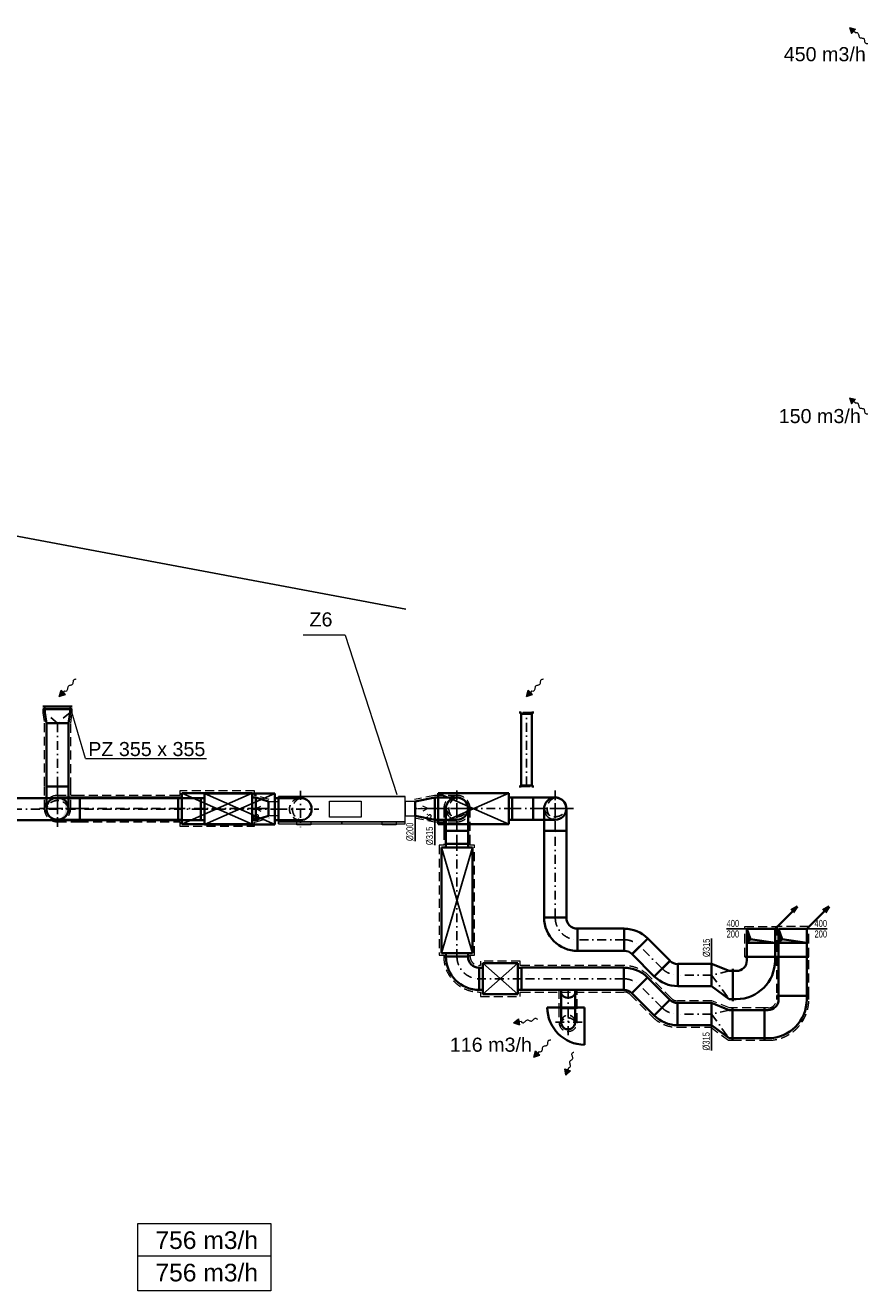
# Model space of a CAD drawing. Header units: millimetres. Extents: x 879679 to 2307614, y -211319 to 627407.
# Tile 4 of 36: x 905983 to 917969, y -169356 to -151396. Entities that reach past the tile are written whole.
import ezdxf
from ezdxf.enums import TextEntityAlignment as Align

# ---------------------------------------------------------------- set-up
doc = ezdxf.new("R2010")
doc.units = ezdxf.units.MM
doc.header["$LTSCALE"] = 10
for name, pattern in [('Carkovana', [0.21, 0.15, -0.06]), ('DASHDOT', [25.4, 12.7, -6.35, 0, -6.35]), ('DASHED', [19.05, 12.7, -6.35])]:
    doc.linetypes.add(name, pattern=pattern)
for name, color, linetype, lineweight in [('Kóty_obecně', 7, 'Continuous', 25), ('POPISY', 7, 'Continuous', 13), ('PRIPOJOVACI_HRDLA', 7, 'Continuous', 13), ('Standard', 7, 'Continuous', 25), ('VLASTNI_ZARIZENI', 7, 'Continuous', 13), ('VZT-komponenty', 30, 'Continuous', 35), ('VZT-potrubi', 30, 'Continuous', 35), ('VZT-Potrubi_izolace1', 7, 'DASHED', 18), ('VZT-sipky', 50, 'Continuous', 15)]:
    doc.layers.add(name, color=color, linetype=linetype, lineweight=lineweight)
doc.layers.add('VZT-netisk', color=71, linetype='Continuous', plot=False)
doc.layers.add('VZT-potrubi-popis', color=7, linetype='Continuous')
doc.styles.add('Arial_CE', font='arial.ttf')
doc.styles.get("Standard").update_dxf_attribs({"font": 'ic-simplex.shx', "width": 0.8})
doc.styles.add('TXT', font='txt_____.ttf')

# ---------------------------------------------------------------- blocks, each defined once
blk = doc.blocks.new('JEDNOTKA_2-18621-184144_T')
at = {"layer": 'PRIPOJOVACI_HRDLA'}
for p, q in [((-319000, -752000), (-247000, -716000)), ((2121000, -752000), (2049000, -716000)), ((-175000, -752000), (-319000, -752000)), ((-319000, -752000), (-247000, -788000)), ((1977000, -752000), (2121000, -752000)), ((2121000, -752000), (2049000, -788000))]:
    blk.add_line(p, q, dxfattribs=at)
for points in [[(0, -852000), (-140000, -852000), (-140000, -652000), (0, -652000)], [(1800000, -852000), (1940000, -852000), (1940000, -652000), (1800000, -652000)]]:
    blk.add_lwpolyline(points, close=True, dxfattribs=at)
at = {"layer": 'VLASTNI_ZARIZENI'}
for p, q in [((0, -582000), (1800000, -582000)), ((0, -936000), (0, -582000)), ((1800000, -936000), (1800000, -582000)), ((0, -936000), (1800000, -936000)), ((0, -941000), (900000, -941000)), ((0, -966000), (0, -941000)), ((0, -966000), (900000, -966000)), ((900000, -966000), (900000, -941000)), ((900000, -941000), (1800000, -941000)), ((900000, -966000), (900000, -941000)), ((900000, -966000), (1800000, -966000)), ((1800000, -966000), (1800000, -941000))]:
    blk.add_line(p, q, dxfattribs=at)
for points in [[(0, -936000), (1800000, -936000), (1800000, -582000), (0, -582000)], [(0, -936000), (1800000, -936000), (1800000, -582000), (0, -582000)], [(725000, -874000), (725000, -644000), (1175000, -644000), (1175000, -874000)], [(0, -966000), (900000, -966000), (900000, -941000), (0, -941000)], [(0, -966000), (900000, -966000), (900000, -941000), (0, -941000)], [(260000, -981000), (260000, -941000), (460000, -941000), (460000, -981000)], [(900000, -966000), (1800000, -966000), (1800000, -941000), (900000, -941000)], [(900000, -966000), (1800000, -966000), (1800000, -941000), (900000, -941000)], [(1472000, -981000), (1472000, -941000), (1672000, -941000), (1672000, -981000)]]:
    blk.add_lwpolyline(points, close=True, dxfattribs=at)
at = {"layer": 'POPISY', "char_height": 81000, "attachment_point": 7, "style": 'TXT'}
for s, insert, width in [('\\W0.56;e2', (-367000, -918000), 96137.7), ('\\W0.60;i2', (2104000, -918000), 88646.62)]:
    blk.add_mtext(s, dxfattribs=dict(at, insert=insert, width=width))
blk = doc.blocks.new('*U85', base_point=(28, -713))
at = {"linetype": 'ByBlock'}
blk.add_hatch(color=0, dxfattribs=at).paths.add_polyline_path([(791, -713), (614, -619), (614, -808)])
at = {"color": 0, "linetype": 'ByBlock', "lineweight": -2}
for p, q in [((551, -713), (614, -713)), ((791, -713), (614, -619)), ((614, -619), (614, -808)), ((791, -713), (614, -808))]:
    blk.add_line(p, q, dxfattribs=at)
blk.add_lwpolyline([(551, -713), (527, -744), (503, -758), (479, -760), (455, -751), (432, -737), (410, -721), (388, -706), (367, -696), (348, -693), (329, -696), (311, -705), (293, -716), (276, -728), (260, -738), (243, -746), (227, -749), (211, -746), (195, -738), (179, -727), (162, -713), (146, -700), (130, -689), (114, -681), (98, -678), (81, -681), (65, -689), (49, -699), (32, -711), (28, -713)], dxfattribs=at)
blk = doc.blocks.new('*U278', base_point=(0, -157.5))
at = {"color": 0, "linetype": 'ByBlock', "lineweight": -2}
for p, q in [((0, 157.5), (280, 100)), ((0, 157.5), (0, -157.5)), ((0, 157.5), (0, 157.5)), ((280, 100), (280, -100)), ((280, 100), (280, 100)), ((280, -100), (0, -157.5)), ((0, -157.5), (0, -157.5)), ((280, -100), (280, -100))]:
    blk.add_line(p, q, dxfattribs=at)
at = {"color": 2, "linetype": 'DASHDOT', "lineweight": 25}
blk.add_line((0, 0), (280, 0), dxfattribs=at)
blk = doc.blocks.new('*U279', base_point=(0, 157.5))
at = {"color": 0, "lineweight": -2}
for p, q in [((0, 472.5), (0, 157.5)), ((0, 472.5), (0, 472.5)), ((0, 157.5), (0, 157.5)), ((157.5, 0), (472.5, 0)), ((157.5, 0), (157.5, 0)), ((472.5, 0), (472.5, 0))]:
    blk.add_line(p, q, dxfattribs=at)
at = {"color": 2, "linetype": 'DASHDOT', "lineweight": 25}
for p, q in [((0, 315), (0, 315)), ((315, 0), (315, 0))]:
    blk.add_line(p, q, dxfattribs=at)
at = {"color": 0, "lineweight": -2}
for radius in [472.5, 157.5]:
    blk.add_arc((0, 0), radius, 0, 90, dxfattribs=at)
at = {"color": 2, "linetype": 'DASHDOT', "lineweight": 25}
blk.add_arc((0, 0), 315, 0, 90, dxfattribs=at)
blk = doc.blocks.new('*U281', base_point=(-100, 212))
at = {"color": 0, "linetype": 'ByBlock', "lineweight": -2}
for p, q in [((-100, 157.5), (-100, 212)), ((-100, 212), (100, 212)), ((100, 212), (100, 157.5))]:
    blk.add_line(p, q, dxfattribs=at)
at = {"color": 2, "linetype": 'DASHDOT', "lineweight": 25}
blk.add_line((0, 212), (0, 0), dxfattribs=at)
at = {"color": 0, "linetype": 'ByBlock', "lineweight": -2}
blk.add_arc((0, 212), 113.9, 208.59038, 331.40962, dxfattribs=at)
blk = doc.blocks.new('*U317', base_point=(472.5, 157.5))
at = {"color": 2, "linetype": 'DASHDOT', "lineweight": 25}
for p, q in [((315, 415), (315, -100)), ((0, 157.5), (572.5, 157.5))]:
    blk.add_line(p, q, dxfattribs=at)
at = {"color": 0, "linetype": 'ByBlock', "lineweight": -2}
for p, q in [((315, 315), (0, 315)), ((0, 0), (0, 315)), ((0, 0), (315, 0))]:
    blk.add_line(p, q, dxfattribs=at)
at = {"color": 2, "linetype": 'DASHED', "lineweight": 25}
for centre, radius, start, end in [((315, 157.5), 157.5, 90, 270), ((365, 157.5), 165.2, 107.61258, 252.38742)]:
    blk.add_arc(centre, radius, start, end, dxfattribs=at)
at = {"color": 0, "linetype": 'ByBlock', "lineweight": -2}
blk.add_arc((315, 157.5), 157.5, 270, 90, dxfattribs=at)
blk = doc.blocks.new('*U316', base_point=(1100, 157.5))
at = {"color": 0, "linetype": 'ByBlock', "lineweight": -2}
for points in [[(50, 220.5), (50, -220.5)], [(50, 220.5), (1050, 220.5)], [(1050, 220.5), (1050, -220.5)], [(50, 157.5), (0, 157.5)], [(0, -157.5), (0, 157.5)], [(1050, 157.5), (1100, 157.5)], [(1100, -157.5), (1100, 157.5)], [(50, -157.5), (0, -157.5)], [(1050, -157.5), (1100, -157.5)], [(50, -220.5), (1050, -220.5)]]:
    blk.add_lwpolyline(points, dxfattribs=at)
at = {"color": 2, "linetype": 'ByBlock', "lineweight": 25}
for points in [[(50, 220.5), (1050, -220.5)], [(50, -220.5), (1050, 220.5)]]:
    blk.add_lwpolyline(points, dxfattribs=at)
at = {"color": 2, "linetype": 'DASHDOT', "lineweight": 25}
blk.add_lwpolyline([(-30, 0), (1130, 0)], dxfattribs=at)
blk = doc.blocks.new('*U318', base_point=(6035.43, 157.5))
at = {"color": 0, "linetype": 'ByBlock', "lineweight": -2}
for p, q in [((0, 315), (0, 0)), ((6035.43, 315), (0, 315)), ((6035.43, 0), (6035.43, 315)), ((0, 0), (6035.43, 0))]:
    blk.add_line(p, q, dxfattribs=at)
at = {"color": 2, "linetype": 'DASHDOT', "lineweight": 25}
blk.add_line((0, 157.5), (6035.43, 157.5), dxfattribs=at)
blk = doc.blocks.new('*U322')
at = {"color": 2, "linetype": 'DASHDOT', "lineweight": 25}
for p, q in [((315, 415), (315, -100)), ((0, 157.5), (572.5, 157.5))]:
    blk.add_line(p, q, dxfattribs=at)
at = {"color": 0, "linetype": 'ByBlock', "lineweight": -2}
for p, q in [((315, 315), (0, 315)), ((0, 0), (0, 315)), ((0, 0), (315, 0))]:
    blk.add_line(p, q, dxfattribs=at)
at = {"color": 2, "linetype": 'DASHED', "lineweight": 25}
for centre, radius, start, end in [((315, 157.5), 157.5, 90, 270), ((365, 157.5), 165.2, 107.61258, 252.38742)]:
    blk.add_arc(centre, radius, start, end, dxfattribs=at)
at = {"color": 0, "linetype": 'ByBlock', "lineweight": -2}
blk.add_arc((315, 157.5), 157.5, 270, 90, dxfattribs=at)
blk = doc.blocks.new('*U323', base_point=(295, 157.5))
at = {"color": 0, "linetype": 'ByBlock', "lineweight": -2}
for p, q in [((0, 315), (0, 0)), ((295, 315), (0, 315)), ((295, 0), (295, 315)), ((0, 0), (295, 0))]:
    blk.add_line(p, q, dxfattribs=at)
at = {"color": 2, "linetype": 'DASHDOT', "lineweight": 25}
blk.add_line((0, 157.5), (295, 157.5), dxfattribs=at)
blk = doc.blocks.new('*U327', base_point=(200, 157.5))
at = {"color": 0, "linetype": 'ByBlock', "lineweight": -2}
for p, q in [((0, 177.5), (0, 207.5)), ((50, 177.5), (0, 177.5)), ((0, 177.5), (0, 177.5)), ((0, 177.5), (0, -177.5)), ((50, 177.5), (200, 157.5)), ((200, 157.5), (200, 157.5)), ((200, 157.5), (200, -157.5)), ((200, 157.5), (200, 157.5)), ((50, -177.5), (0, -177.5)), ((0, -177.5), (0, -207.5)), ((0, -177.5), (0, -177.5)), ((200, -157.5), (50, -177.5)), ((200, -157.5), (200, -157.5)), ((200, -157.5), (200, -157.5))]:
    blk.add_line(p, q, dxfattribs=at)
at = {"color": 2, "linetype": 'DASHDOT', "lineweight": 25}
for p, q in [((50, 177.5), (200, 0)), ((200, 0), (50, -177.5))]:
    blk.add_line(p, q, dxfattribs=at)
blk = doc.blocks.new('*U320', base_point=(472.5, 157.5))
at = {"linetype": 'ByBlock'}
blk.add_hatch(color=0, dxfattribs=at).paths.add_polyline_path([(315, 315, 1), (315, 0, -0.7317208)])
at = {"color": 2, "linetype": 'DASHDOT', "lineweight": 25}
for p, q in [((315, 415), (315, -100)), ((0, 157.5), (572.5, 157.5))]:
    blk.add_line(p, q, dxfattribs=at)
at = {"color": 0, "linetype": 'ByBlock', "lineweight": -2}
for p, q in [((0, 0), (0, 315)), ((315, 315), (0, 315)), ((0, 0), (315, 0))]:
    blk.add_line(p, q, dxfattribs=at)
for start, end in [(90, 270), (270, 90)]:
    blk.add_arc((315, 157.5), 157.5, start, end, dxfattribs=at)
blk = doc.blocks.new('*U325', base_point=(1400, 157.5))
at = {"color": 0, "linetype": 'ByBlock', "lineweight": -2}
for p, q in [((0, 315), (0, 0)), ((1400, 315), (0, 315)), ((1400, 0), (1400, 315)), ((0, 0), (1400, 0))]:
    blk.add_line(p, q, dxfattribs=at)
at = {"color": 2, "linetype": 'DASHDOT', "lineweight": 25}
blk.add_line((0, 157.5), (1400, 157.5), dxfattribs=at)
blk = doc.blocks.new('*U319', base_point=(0, -100))
at = {"color": 0, "linetype": 'ByBlock', "lineweight": -2}
for p, q in [((-180, 157.5), (-180, -157.5)), ((0, 100), (-180, 157.5)), ((-180, 157.5), (-180, 157.5)), ((0, 100), (0, -100)), ((0, 100), (0, 100)), ((-180, -157.5), (0, -100)), ((-180, -157.5), (-180, -157.5)), ((0, -100), (0, -100))]:
    blk.add_line(p, q, dxfattribs=at)
at = {"color": 2, "linetype": 'DASHDOT', "lineweight": 25}
blk.add_line((0, 0), (-180, 0), dxfattribs=at)
blk = doc.blocks.new('*U328', base_point=(898.616, 157.5))
at = {"color": 0, "linetype": 'ByBlock', "lineweight": -2}
for p, q in [((0, 315), (0, 0)), ((898.616, 315), (0, 315)), ((898.616, 0), (898.616, 315)), ((0, 0), (898.616, 0))]:
    blk.add_line(p, q, dxfattribs=at)
at = {"color": 2, "linetype": 'DASHDOT', "lineweight": 25}
blk.add_line((0, 157.5), (898.616, 157.5), dxfattribs=at)
blk = doc.blocks.new('*U321')
at = {"color": 2, "linetype": 'DASHDOT', "lineweight": 25}
for p, q in [((315, 415), (315, -100)), ((0, 157.5), (572.5, 157.5))]:
    blk.add_line(p, q, dxfattribs=at)
at = {"color": 0, "linetype": 'ByBlock', "lineweight": -2}
for p, q in [((315, 315), (0, 315)), ((0, 0), (0, 315)), ((0, 0), (315, 0))]:
    blk.add_line(p, q, dxfattribs=at)
at = {"color": 2, "linetype": 'DASHED', "lineweight": 25}
for centre, radius, start, end in [((315, 157.5), 157.5, 90, 270), ((365, 157.5), 165.2, 107.61258, 252.38742)]:
    blk.add_arc(centre, radius, start, end, dxfattribs=at)
at = {"color": 0, "linetype": 'ByBlock', "lineweight": -2}
blk.add_arc((315, 157.5), 157.5, 270, 90, dxfattribs=at)
blk = doc.blocks.new('*U330', base_point=(550, 550))
at = {"color": 0, "linetype": 'ByBlock', "lineweight": -2}
for p, q in [((-50, 550), (-50, 580)), ((0, 550), (-50, 550)), ((-50, 150), (-50, 550)), ((0, 150), (-50, 150)), ((-50, 150), (-50, 120)), ((150, 0), (150, -50)), ((550, 0), (550, -50)), ((120, -50), (580, -50)), ((150, -50), (550, -50))]:
    blk.add_line(p, q, dxfattribs=at)
for radius in [550, 150]:
    blk.add_arc((0, 0), radius, 0, 90, dxfattribs=at)
blk = doc.blocks.new('*U332', base_point=(0, 157.5))
at = {"color": 0, "linetype": 'ByBlock', "lineweight": -2}
for p, q in [((0, 315), (0, 0)), ((1230.993, 315), (0, 315)), ((1230.993, 0), (1230.993, 315)), ((0, 0), (1230.993, 0))]:
    blk.add_line(p, q, dxfattribs=at)
at = {"color": 2, "linetype": 'DASHDOT', "lineweight": 25}
blk.add_line((0, 157.5), (1230.993, 157.5), dxfattribs=at)
blk = doc.blocks.new('*U337', base_point=(315, 0))
at = {"color": 0, "lineweight": -2}
for p, q in [((334, 334), (111, 111)), ((334, 334), (334, 334)), ((111, 111), (111, 111)), ((158, 0), (472, 0)), ((158, 0), (158, 0)), ((472, 0), (472, 0))]:
    blk.add_line(p, q, dxfattribs=at)
at = {"color": 2, "linetype": 'DASHDOT', "lineweight": 25}
for p, q in [((223, 223), (223, 223)), ((315, 0), (315, 0))]:
    blk.add_line(p, q, dxfattribs=at)
blk.add_arc((0, 0), 315, 0, 45, dxfattribs=at)
at = {"color": 0, "lineweight": -2}
for radius in [472, 158]:
    blk.add_arc((0, 0), radius, 0, 45, dxfattribs=at)
blk = doc.blocks.new('*U336', base_point=(111, 111))
at = {"color": 0, "lineweight": -2}
for p, q in [((334, 334), (111, 111)), ((334, 334), (334, 334)), ((111, 111), (111, 111)), ((158, 0), (472, 0)), ((158, 0), (158, 0)), ((472, 0), (472, 0))]:
    blk.add_line(p, q, dxfattribs=at)
at = {"color": 2, "linetype": 'DASHDOT', "lineweight": 25}
for p, q in [((223, 223), (223, 223)), ((315, 0), (315, 0))]:
    blk.add_line(p, q, dxfattribs=at)
blk.add_arc((0, 0), 315, 0, 45, dxfattribs=at)
at = {"color": 0, "lineweight": -2}
for radius in [472, 158]:
    blk.add_arc((0, 0), radius, 0, 45, dxfattribs=at)
blk = doc.blocks.new('*U339', base_point=(0, 158))
at = {"color": 0, "linetype": 'ByBlock', "lineweight": -2}
for p, q in [((0, 315), (0, 0)), ((447, 315), (0, 315)), ((447, 0), (447, 315)), ((0, 0), (447, 0))]:
    blk.add_line(p, q, dxfattribs=at)
at = {"color": 2, "linetype": 'DASHDOT', "lineweight": 25}
blk.add_line((0, 158), (447, 158), dxfattribs=at)
blk = doc.blocks.new('*U331', base_point=(480, 157.5))
at = {"color": 0, "linetype": 'ByBlock', "lineweight": -2}
for p, q in [((0, 315), (0, 0)), ((480, 315), (0, 315)), ((480, 0), (480, 315)), ((0, 0), (480, 0))]:
    blk.add_line(p, q, dxfattribs=at)
at = {"color": 2, "linetype": 'DASHDOT', "lineweight": 25}
blk.add_line((0, 157.5), (480, 157.5), dxfattribs=at)
blk = doc.blocks.new('*U335', base_point=(300, -100))
at = {"color": 0, "linetype": 'ByBlock', "lineweight": -2}
for p, q in [((0, 0), (0, 0)), ((0, 0), (250, -100)), ((0, -315), (0, 0)), ((250, -100), (300, -100)), ((300, -100), (300, -70)), ((300, -100), (300, -500)), ((0, -315), (0, -315)), ((250, -500), (0, -315)), ((250, -500), (300, -500)), ((300, -500), (300, -530))]:
    blk.add_line(p, q, dxfattribs=at)
at = {"color": 2, "linetype": 'DASHDOT', "lineweight": 25}
for p, q in [((250, -100), (0, -157.5)), ((0, -157.5), (250, -500))]:
    blk.add_line(p, q, dxfattribs=at)
blk = doc.blocks.new('*U340', base_point=(663.143, 157.5))
at = {"color": 0, "linetype": 'ByBlock', "lineweight": -2}
for p, q in [((0, 315), (0, 0)), ((663.143, 315), (0, 315)), ((663.143, 0), (663.143, 315)), ((0, 0), (663.143, 0))]:
    blk.add_line(p, q, dxfattribs=at)
at = {"color": 2, "linetype": 'DASHDOT', "lineweight": 25}
blk.add_line((0, 157.5), (663.143, 157.5), dxfattribs=at)
blk = doc.blocks.new('*U280', base_point=(0, -157.5))
at = {"color": 0, "linetype": 'ByBlock', "lineweight": -2}
for p, q in [((0, 157.5), (280, 100)), ((0, 157.5), (0, -157.5)), ((0, 157.5), (0, 157.5)), ((280, 100), (280, -100)), ((280, 100), (280, 100)), ((280, -100), (0, -157.5)), ((0, -157.5), (0, -157.5)), ((280, -100), (280, -100))]:
    blk.add_line(p, q, dxfattribs=at)
at = {"color": 2, "linetype": 'DASHDOT', "lineweight": 25}
blk.add_line((0, 0), (280, 0), dxfattribs=at)
blk = doc.blocks.new('*U291')
at = {"color": 2, "linetype": 'DASHDOT', "lineweight": 25}
for p, q in [((315, 415), (315, -100)), ((0, 157.5), (572.5, 157.5))]:
    blk.add_line(p, q, dxfattribs=at)
at = {"color": 0, "linetype": 'ByBlock', "lineweight": -2}
for p, q in [((315, 315), (0, 315)), ((0, 0), (0, 315)), ((0, 0), (315, 0))]:
    blk.add_line(p, q, dxfattribs=at)
at = {"color": 2, "linetype": 'DASHED', "lineweight": 25}
for centre, radius, start, end in [((315, 157.5), 157.5, 90, 270), ((365, 157.5), 165.2, 107.61258, 252.38742)]:
    blk.add_arc(centre, radius, start, end, dxfattribs=at)
at = {"color": 0, "linetype": 'ByBlock', "lineweight": -2}
blk.add_arc((315, 157.5), 157.5, 270, 90, dxfattribs=at)
blk = doc.blocks.new('*U324', base_point=(185.074, 157.5))
at = {"color": 0, "linetype": 'ByBlock', "lineweight": -2}
for p, q in [((0, 315), (0, 0)), ((185.074, 315), (0, 315)), ((185.074, 0), (185.074, 315)), ((0, 0), (185.074, 0))]:
    blk.add_line(p, q, dxfattribs=at)
at = {"color": 2, "linetype": 'DASHDOT', "lineweight": 25}
blk.add_line((0, 157.5), (185.074, 157.5), dxfattribs=at)
blk = doc.blocks.new('*U338', base_point=(1455, 158))
at = {"color": 0, "linetype": 'ByBlock', "lineweight": -2}
for p, q in [((0, 315), (0, 0)), ((1455, 315), (0, 315)), ((1455, 0), (1455, 315)), ((0, 0), (1455, 0))]:
    blk.add_line(p, q, dxfattribs=at)
at = {"color": 2, "linetype": 'DASHDOT', "lineweight": 25}
blk.add_line((0, 158), (1455, 158), dxfattribs=at)
blk = doc.blocks.new('*U283', base_point=(259.279, 100))
at = {"color": 0, "linetype": 'ByBlock', "lineweight": -2}
for p, q in [((0, 200), (0, 0)), ((259.279, 200), (0, 200)), ((259.279, 0), (259.279, 200)), ((0, 0), (259.279, 0))]:
    blk.add_line(p, q, dxfattribs=at)
at = {"color": 2, "linetype": 'DASHDOT', "lineweight": 25}
blk.add_line((0, 100), (259.279, 100), dxfattribs=at)
blk = doc.blocks.new('*U282')
at = {"color": 0, "linetype": 'ByBlock', "lineweight": -2}
for p, q in [((200, 200), (0, 200)), ((0, 0), (0, 200)), ((0, 0), (200, 0))]:
    blk.add_line(p, q, dxfattribs=at)
at = {"color": 2, "linetype": 'DASHDOT', "lineweight": 25}
for p, q in [((200, 300), (200, -100)), ((0, 100), (400, 100))]:
    blk.add_line(p, q, dxfattribs=at)
at = {"color": 2, "linetype": 'DASHED', "lineweight": 25}
for centre, radius, start, end in [((200, 100), 100, 90, 270), ((250, 100), 112, 116.5651, 243.4349)]:
    blk.add_arc(centre, radius, start, end, dxfattribs=at)
at = {"color": 0, "linetype": 'ByBlock', "lineweight": -2}
blk.add_arc((200, 100), 100, 270, 90, dxfattribs=at)
blk = doc.blocks.new('*U334', base_point=(0, 200))
at = {"color": 0, "linetype": 'ByBlock', "lineweight": -2}
for p, q in [((0, 400), (0, 430)), ((453.143, 400), (0, 400)), ((0, 400), (0, 0)), ((453.143, 400), (453.143, 430)), ((453.143, 0), (453.143, 400)), ((0, 0), (0, -30)), ((0, 0), (453.143, 0)), ((453.143, 0), (453.143, -30))]:
    blk.add_line(p, q, dxfattribs=at)
blk = doc.blocks.new('*U333', base_point=(554.082, 200))
at = {"color": 0, "linetype": 'ByBlock', "lineweight": -2}
for p, q in [((0, 400), (0, 430)), ((554.082, 400), (0, 400)), ((0, 400), (0, 0)), ((554.082, 400), (554.082, 430)), ((554.082, 0), (554.082, 400)), ((0, 0), (0, -30)), ((0, 0), (554.082, 0)), ((554.082, 0), (554.082, -30))]:
    blk.add_line(p, q, dxfattribs=at)
blk = doc.blocks.new('*U305', base_point=(400, 400))
at = {"color": 0, "linetype": 'ByBlock', "lineweight": -2}
for p, q in [((0, 400), (0, 430)), ((0, 400), (0, 400)), ((0, 400), (400, 400)), ((0, 400), (0, 0)), ((250, 350), (200, 400)), ((200, 0), (200, 400)), ((200, 400), (200, 0)), ((400, 400), (250, 350)), ((400, 400), (400, 0)), ((200, 0), (250, 350)), ((0, 0), (0, 0)), ((0, 0), (0, -30)), ((200, 0), (0, 0)), ((400, 0), (200, 0))]:
    blk.add_line(p, q, dxfattribs=at)
for points in [[(200, 400), (250, 350), (400, 400)], [(200, 0), (250, 350), (200, 400)]]:
    blk.add_solid(points, dxfattribs=at)
blk = doc.blocks.new('*U103', base_point=(137, -614))
at = {"color": 0, "linetype": 'ByBlock', "lineweight": -2}
for p, q in [((137, -614), (586, -614)), ((586, -614), (485, -589)), ((586, -614), (485, -639))]:
    blk.add_line(p, q, dxfattribs=at)
blk = doc.blocks.new('*U362', base_point=(-75, 0))
at = {"color": 0, "linetype": 'ByBlock', "lineweight": -2}
for p, q in [((-75, 0), (-105, 0)), ((-75, 15), (-75, 0)), ((75, 15), (75, 0)), ((75, 0), (105, 0))]:
    blk.add_line(p, q, dxfattribs=at)
at = {"color": 2, "linetype": 'DASHED', "lineweight": 25}
blk.add_line((-75, 0), (75, 0), dxfattribs=at)
blk = doc.blocks.new('*U398', base_point=(1100, 157.5))
at = {"color": 0, "linetype": 'ByBlock', "lineweight": -2}
for points in [[(50, 220.5), (50, -220.5)], [(50, 220.5), (1050, 220.5)], [(1050, 220.5), (1050, -220.5)], [(50, 157.5), (0, 157.5)], [(0, -157.5), (0, 157.5)], [(1050, 157.5), (1100, 157.5)], [(1100, -157.5), (1100, 157.5)], [(50, -157.5), (0, -157.5)], [(1050, -157.5), (1100, -157.5)], [(50, -220.5), (1050, -220.5)]]:
    blk.add_lwpolyline(points, dxfattribs=at)
at = {"color": 2, "linetype": 'ByBlock', "lineweight": 25}
for points in [[(50, 220.5), (1050, -220.5)], [(50, -220.5), (1050, 220.5)]]:
    blk.add_lwpolyline(points, dxfattribs=at)
at = {"color": 2, "linetype": 'DASHDOT', "lineweight": 25}
blk.add_lwpolyline([(-30, 0), (1130, 0)], dxfattribs=at)
blk = doc.blocks.new('*U399', base_point=(550, 0))
at = {"color": 0, "linetype": 'ByBlock', "lineweight": -2}
for points in [[(50, 220.5), (50, -220.5)], [(50, 220.5), (1050, 220.5)], [(1050, 220.5), (1050, -220.5)], [(50, 157.5), (0, 157.5)], [(0, -157.5), (0, 157.5)], [(1050, 157.5), (1100, 157.5)], [(1100, -157.5), (1100, 157.5)], [(50, -157.5), (0, -157.5)], [(1050, -157.5), (1100, -157.5)], [(50, -220.5), (1050, -220.5)]]:
    blk.add_lwpolyline(points, dxfattribs=at)
at = {"color": 2, "linetype": 'ByBlock', "lineweight": 25}
for points in [[(50, 220.5), (1050, -220.5)], [(50, -220.5), (1050, 220.5)]]:
    blk.add_lwpolyline(points, dxfattribs=at)
at = {"color": 2, "linetype": 'DASHDOT', "lineweight": 25}
blk.add_lwpolyline([(-30, 0), (1130, 0)], dxfattribs=at)
blk = doc.blocks.new('*U400', base_point=(800, 0))
at = {"color": 0, "linetype": 'ByBlock', "lineweight": -2}
for points in [[(50, 220.5), (50, -220.5)], [(50, 220.5), (1550, 220.5)], [(1550, 220.5), (1550, -220.5)], [(50, 157.5), (0, 157.5)], [(0, -157.5), (0, 157.5)], [(1550, 157.5), (1600, 157.5)], [(1600, -157.5), (1600, 157.5)], [(50, -157.5), (0, -157.5)], [(1550, -157.5), (1600, -157.5)], [(50, -220.5), (1550, -220.5)]]:
    blk.add_lwpolyline(points, dxfattribs=at)
at = {"color": 2, "linetype": 'ByBlock', "lineweight": 25}
for points in [[(50, 220.5), (1550, -220.5)], [(50, -220.5), (1550, 220.5)]]:
    blk.add_lwpolyline(points, dxfattribs=at)
at = {"color": 2, "linetype": 'DASHDOT', "lineweight": 25}
blk.add_lwpolyline([(-30, 0), (1630, 0)], dxfattribs=at)
blk = doc.blocks.new('*U401', base_point=(300, 0))
at = {"color": 0, "linetype": 'ByBlock', "lineweight": -2}
for points in [[(50, 220.5), (50, -220.5)], [(50, 220.5), (550, 220.5)], [(550, 220.5), (550, -220.5)], [(50, 157.5), (0, 157.5)], [(0, -157.5), (0, 157.5)], [(550, 157.5), (600, 157.5)], [(600, -157.5), (600, 157.5)], [(50, -157.5), (0, -157.5)], [(550, -157.5), (600, -157.5)], [(50, -220.5), (550, -220.5)]]:
    blk.add_lwpolyline(points, dxfattribs=at)
at = {"color": 2, "linetype": 'ByBlock', "lineweight": 25}
for points in [[(50, 220.5), (550, -220.5)], [(50, -220.5), (550, 220.5)]]:
    blk.add_lwpolyline(points, dxfattribs=at)
at = {"color": 2, "linetype": 'DASHDOT', "lineweight": 25}
blk.add_lwpolyline([(-30, 0), (630, 0)], dxfattribs=at)
blk = doc.blocks.new('*U361', base_point=(-75, 0))
at = {"color": 0, "linetype": 'ByBlock', "lineweight": -2}
for p, q in [((-75, 0), (-105, 0)), ((-75, 15), (-75, 0)), ((75, 15), (75, 0)), ((75, 0), (105, 0))]:
    blk.add_line(p, q, dxfattribs=at)
at = {"color": 2, "linetype": 'DASHED', "lineweight": 25}
blk.add_line((-75, 0), (75, 0), dxfattribs=at)
blk = doc.blocks.new('*U409', base_point=(1020, 150))
at = {"color": 0, "linetype": 'ByBlock', "lineweight": -2}
for p, q in [((0, 150), (0, 0)), ((1020, 150), (0, 150)), ((0, 0), (1020, 0)), ((1020, 0), (1020, 150))]:
    blk.add_line(p, q, dxfattribs=at)
at = {"color": 2, "linetype": 'DASHDOT', "lineweight": 25}
blk.add_line((0, 75), (1020, 75), dxfattribs=at)
blk = doc.blocks.new('*U413')
at = {"color": 0, "linetype": 'ByBlock', "lineweight": -2}
for p, q in [((-208, 0), (-178, 0)), ((-178, 0), (178, 0)), ((178, 0), (208, 0))]:
    blk.add_line(p, q, dxfattribs=at)
at = {"color": 2, "linetype": 'ByBlock', "lineweight": 25}
for p, q in [((-178, 34), (178, 34)), ((-178, 0), (-178, 34)), ((178, 0), (178, 34))]:
    blk.add_line(p, q, dxfattribs=at)

msp = doc.modelspace()

# ---------------------------------------------------------------- linework, layer by layer
at = {"layer": 'Standard', "color": 0, "linetype": 'Continuous', "lineweight": 13, "ltscale": 1000}
for p, q in [((910521.9, -160052.9), (909929.4, -160052.9)), ((910521.9, -160052.9), (911257.5, -162315.2)), ((906838.6, -161804.3), (906617.9, -161066.5)), ((906838.6, -161804.3), (908554.5, -161804.3)), ((907579.8, -168858.7), (909468.5, -168858.7))]:
    msp.add_line(p, q, dxfattribs=at)
at = {"layer": 'Standard', "color": 1, "linetype": 'Carkovana', "lineweight": 25, "ltscale": 1000}
msp.add_line((913130.1, -164874.4), (913130.1, -164874.4), dxfattribs=at)
at = {"layer": 'Standard', "color": 0, "linetype": 'Continuous', "lineweight": 13}
msp.add_lwpolyline([(907579.8, -168400.2), (909468.5, -168400.2), (909468.5, -169355.7), (907579.8, -169355.7), (907579.8, -168400.2)], close=True, dxfattribs=at)
at = {"layer": 'VZT-komponenty', "color": 170, "ltscale": 1000}
for p, q in [((913392.9, -165336.5), (913920.4, -165336.5)), ((913920.4, -165336.5), (913920.4, -165864))]:
    msp.add_line(p, q, dxfattribs=at)
at = {"layer": 'VZT-komponenty', "color": 170}
msp.add_arc((913920.4, -165336.5), 527.5, 180, 270, dxfattribs=at)
at = {"layer": 'VZT-netisk'}
msp.add_lwpolyline([(884496.1, -154635.2), (911385.5, -159680.7)], dxfattribs=at)
at = {"layer": 'VZT-potrubi-popis', "color": 2}
for p, q in [((911515.4, -162613.9), (911515.4, -162973.9)), ((911795.4, -162671.4), (911795.4, -163031.4)), ((916225.4, -164218.3), (915937.4, -164218.3)), ((917075.4, -164218.3), (917363.4, -164218.3)), ((915725.4, -164718.3), (915725.4, -164358.3)), ((915722.3, -165587.4), (915722.3, -165947.4))]:
    msp.add_line(p, q, dxfattribs=at)
at = {"layer": 'VZT-Potrubi_izolace1'}
for points in [[(906232.9, -161100.3), (906232.9, -161152.3), (906252.9, -161302.3), (906252.9, -162198.9)], [(906627.9, -162198.9), (906627.9, -161302.3), (906647.9, -161152.3), (906647.9, -161100.3)], [(916195.4, -164618.3), (916195.4, -164418.3), (916195.4, -164188.3), (916655.4, -164188.3), (916655.4, -164418.3), (916655.4, -164618.3)]]:
    msp.add_lwpolyline(points, dxfattribs=at)
for points in [[(906252.9, -162198.9), (906252.9, -162513.9, 0.4142136), (906440.4, -162701.4, 0.4142136), (906627.9, -162513.9), (906627.9, -162198.9)], [(909444.6, -162385.3), (909260.1, -162326.4), (909235.4, -162326.4), (909235.4, -162263.4), (908175.4, -162263.4), (908175.4, -162326.4), (908155.4, -162326.4), (906755.4, -162326.4), (906440.4, -162326.4, 0.4142136), (906252.9, -162513.9, 0.4142136), (906440.4, -162701.4), (906755.4, -162701.4), (908155.4, -162701.4), (908175.4, -162701.4), (908175.4, -162764.4), (909235.4, -162764.4), (909235.4, -162701.4), (909260.1, -162701.4), (909444.6, -162642.5)], [(911509.4, -162643.3), (911792.4, -162701.4), (912110.4, -162701.4, 0.4142136), (912297.9, -162513.9, 0.4142136), (912110.4, -162326.4), (911792.4, -162326.4), (911509.4, -162384.5)], [(917105.4, -164418.3), (917105.4, -164188.3), (916645.4, -164188.3), (916645.4, -164418.3), (916645.4, -164618.3), (916645.4, -165172.4), (916645.4, -165222.4, -0.4142136), (916525.4, -165342.4), (916475.4, -165342.4), (916022.3, -165342.4), (915978.1, -165342.4), (915728.1, -165242.4), (915242.3, -165242.4, -0.1989124), (915152.1, -165205), (914835.7, -164888.7, 0.1989124), (914480.4, -164741.5), (913025.4, -164741.5), (913005.4, -164741.5), (913005.4, -164678.5), (912445.4, -164678.5), (912445.4, -164741.5), (912425.4, -164741.5, -0.4142136), (912297.9, -164614), (912297.9, -164594), (912360.9, -164594), (912360.9, -163034), (912297.9, -163034), (912297.9, -163014), (912297.9, -162828.9), (912297.9, -162513.9, 0.4142136), (912110.4, -162326.4, 0.4142136), (911922.9, -162513.9), (911922.9, -162828.9), (911922.9, -163014), (911922.9, -163034), (911859.9, -163034), (911859.9, -164594), (911922.9, -164594), (911922.9, -164614, 0.4142136), (912425.4, -165116.5), (912445.4, -165116.5), (912445.4, -165179.5), (913005.4, -165179.5), (913005.4, -165116.5), (913025.4, -165116.5), (914480.4, -165116.5, -0.1989124), (914570.6, -165153.8), (914887, -165470.2, 0.1989124), (915242.3, -165617.4), (915712.4, -165617.4), (915962.4, -165802.4), (916022.3, -165802.4), (916475.4, -165802.4), (916525.4, -165802.4, 0.4142136), (917105.4, -165222.4), (917105.4, -165172.4), (917105.4, -164618.3), (917105.4, -164418.3)], [(913558.3, -165086.5), (913558.3, -165345.8), (913558.3, -165545.8, 0.4142136), (913688.3, -165675.8, 0.4142136), (913818.3, -165545.8), (913818.3, -165345.8), (913818.3, -165086.5)]]:
    msp.add_lwpolyline(points, format="xyb", dxfattribs=at)

# ---------------------------------------------------------------- block references
at = {"layer": 'VLASTNI_ZARIZENI', "color": 0, "linetype": 'Continuous', "lineweight": 13, "xscale": 0.001, "yscale": 0.001, "zscale": 0.001}
msp.add_blockref('JEDNOTKA_2-18621-184144_T', (909575.4, -161761.9), dxfattribs=at)
at = {"layer": 'VZT-komponenty', "color": 170}
for name, p, rotation in [('*U413', (906440.4, -161066.5), 180), ('*U361', (913172.8, -161151.5), 180), ('*U400', (912110.4, -163814), 270)]:
    msp.add_blockref(name, p, dxfattribs=dict(at, rotation=rotation))
for name, p in [('*U398', (909255.4, -162356.4)), ('*U362', (913022.8, -162201.5)), ('*U401', (912725.4, -164929))]:
    msp.add_blockref(name, p, dxfattribs=at)
at = {"layer": 'VZT-komponenty', "color": 10}
for name, p in [('*U316', (909575.4, -162363.4)), ('*U399', (912345.4, -162513.9))]:
    msp.add_blockref(name, p, dxfattribs=at)
at = {"layer": 'VZT-potrubi', "color": 170}
for name, p, rotation in [('*U327', (906597.9, -161300.3), 270), ('*U409', (913022.8, -161166.5), 90), ('*U328', (906440.4, -162198.9), 270), ('*U321', (906282.9, -162198.9), 270), ('*U320', (906282.9, -162513.9), 180), ('*U291', (912267.9, -162828.9), 89.99999999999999), ('*U325', (906755.4, -162513.9), 180), ('*U280', (911795.4, -162356.4), 180), ('*U324', (912110.4, -162828.9), 90), ('*U103', (917075.4, -164218.3), 44.99999999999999), ('*U305', (916675.4, -164218.3), 90), ('*U279', (912425.4, -164771.5), 180), ('*U333', (916875.4, -164618.3), 90), ('*U338', (913025.4, -164929), 180), ('*U339', (915019.5, -165337.6), 135), ('*U283', (913688.3, -165345.8), 270), ('*U336', (915242.3, -165272.4), 225), ('*U330', (917075.4, -165772.4), 270), ('*U282', (913588.3, -165345.8), 270), ('*U331', (915242.3, -165429.9), 180), ('*U334', (916475.4, -165572.4), 180)]:
    msp.add_blockref(name, p, dxfattribs=dict(at, rotation=rotation))
at = {"layer": 'VZT-potrubi', "color": 10}
for name, p in [('*U317', (910047.9, -162520.9)), ('*U323', (913190.4, -162513.9)), ('*U335', (916025.4, -164818.3))]:
    msp.add_blockref(name, p, dxfattribs=at)
at = {"layer": 'VZT-potrubi', "color": 170}
for name, p in [('*U291', (911795.4, -162671.4)), ('*U319', (909435.4, -162613.9)), ('*U281', (913588.3, -165086.5)), ('*U335', (916022.3, -165372.4))]:
    msp.add_blockref(name, p, dxfattribs=at)
at = {"layer": 'VZT-potrubi', "color": 10}
for name, p, rotation in [('*U322', (913190.4, -162671.4), 359.9999999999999), ('*U322', (913662.9, -162828.9), 89.99999999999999), ('*U318', (902440, -162520.9), 180), ('*U278', (911795.4, -162356.4), 180), ('*U332', (913505.4, -164059.9), 90), ('*U103', (916625.4, -164218.3), 44.99999999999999), ('*U279', (913820.4, -164217.4), 180), ('*U340', (913820.4, -164374.9), 180), ('*U305', (916225.4, -164218.3), 90), ('*U339', (915022.7, -164783.5), 135), ('*U336', (915245.4, -164718.3), 225), ('*U330', (916625.4, -165218.3), 270), ('*U331', (915245.4, -164875.8), 180)]:
    msp.add_blockref(name, p, dxfattribs=dict(at, rotation=rotation))
at = {"layer": 'VZT-potrubi', "color": 10, "xscale": -1, "rotation": 270}
msp.add_blockref('*U337', (914483.6, -164374.9), dxfattribs=at)
at = {"layer": 'VZT-potrubi', "color": 170, "xscale": -1, "rotation": 270}
msp.add_blockref('*U337', (914480.4, -164929), dxfattribs=at)
at = {"layer": 'VZT-sipky', "yscale": 0.4529080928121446}
for p, xscale, zscale, rotation in [((917940.4, -151656.3), 0.4529080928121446, 0.4529080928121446, 138.7689769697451), ((917940.4, -156912.1), 0.4529080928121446, 0.4529080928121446, 138.7689769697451), ((906706.9, -160673.4), -0.4529080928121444, 0.4529080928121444, 45.71102807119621), ((913339, -160673.4), -0.4529080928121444, 0.4529080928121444, 45.71102807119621), ((913254.2, -165500.9), -0.4529080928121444, 0.4529080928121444, 8.49734058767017), ((913442.9, -165793.3), -0.4529080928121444, 0.4529080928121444, 45.71102807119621), ((913767.3, -165969.3), -0.4529080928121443, 0.4529080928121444, 71.48331573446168)]:
    msp.add_blockref('*U85', p, dxfattribs=dict(at, xscale=xscale, zscale=zscale, rotation=rotation))

# ---------------------------------------------------------------- texts
at = {"layer": 'Kóty_obecně', "color": 0, "linetype": 'Continuous', "lineweight": 13, "style": 'Arial_CE'}
for s, insert, char_height, width, attachment_point in [('{\\fArial CE|i0|b0;\\H200.000000;\\W1.000000;\\C7;450 m3/h}\\P', (916748.6, -151908.9), 200, 1270, 7), ('{\\fArial CE|i0|b0;\\H200.000000;\\W1.000000;\\C7;150 m3/h}\\P', (916677.4, -157045.2), 200, 1270, 7), ('{\\fArial CE|i0|b0;\\H200.000000;\\W1.000000;\\C7;Z6}\\P', (910180.2, -159727.9), 200, 426.667, 2), ('\\C7;PZ 355 x 355', (906877.2, -161771.1), 200, 2000, 7), ('{\\C7;116 m3/h}\\P', (912009.1, -165967.1), 200, 1270, 7), ('{\\C7;756 m3/h}\\P', (907830.6, -168767), 250, 1783.333, 7), ('{\\C7;756 m3/h}\\P', (907830.6, -169227), 250, 1783.333, 7)]:
    msp.add_mtext(s, dxfattribs=dict(at, insert=insert, char_height=char_height, width=width, attachment_point=attachment_point))
at = {"layer": 'VZT-potrubi-popis', "color": 3, "width": 0.8}
for s, p in [('%%c200', (911490.4, -162973.9)), ('%%c315', (911770.4, -163031.4)), ('%%c315', (915697.3, -165947.4))]:
    msp.add_text(s, height=100, rotation=90, dxfattribs=at).set_placement(p)
msp.add_text('400', height=100, dxfattribs=at).set_placement((915937.4, -164193.3))
msp.add_text('400', height=100, dxfattribs=at).set_placement((917363.4, -164193.3), align=Align.RIGHT)
msp.add_text('200', height=100, dxfattribs=at).set_placement((915937.4, -164243.3), align=Align.TOP_LEFT)
msp.add_text('200', height=100, dxfattribs=at).set_placement((917363.4, -164243.3), align=Align.TOP_RIGHT)
msp.add_text('%%c315', height=100, rotation=90, dxfattribs=at).set_placement((915700.4, -164358.3), align=Align.RIGHT)

doc.saveas('drawing.dxf')
